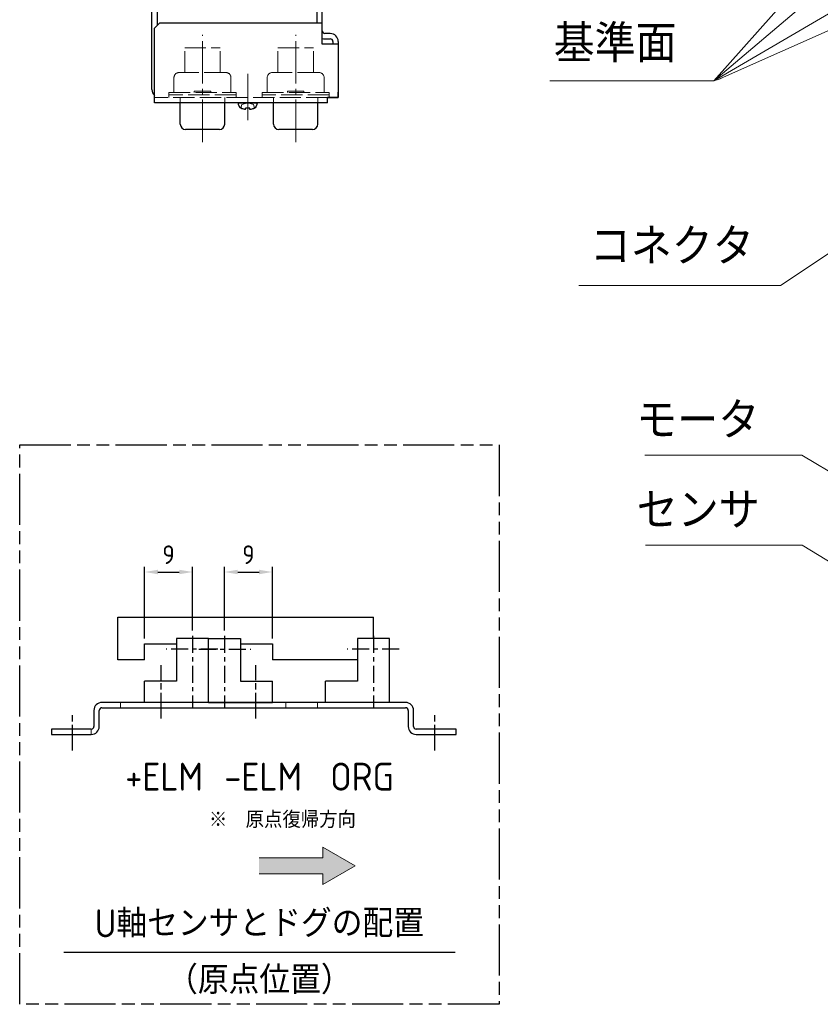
# Model space of a CAD drawing. Header units: millimetres. Extents: x 8786 to 9533, y 1955 to 2464.
# Tile 1 of 17: x 8866 to 9016, y 1955 to 2140. Entities that reach past the tile are written whole.
import ezdxf

# ---------------------------------------------------------------- set-up
doc = ezdxf.new("R2010")
doc.units = ezdxf.units.MM
doc.header["$LTSCALE"] = 0.8
for name, pattern in [('AM_ISO08W050', [18, 12, -1.5, 3, -1.5]), ('AM_ISO08W050x2', [9, 6, -0.75, 1.5, -0.75]), ('AM_ISO09W050', [22.5, 12, -1.5, 3, -1.5, 3, -1.5]), ('CENTER', [7, 4, -1, 1, -1]), ('GEN3', [6.25, 5, -1.25]), ('GEN7', [13.75, 10, -1.25, 1.25, -1.25])]:
    doc.linetypes.add(name, pattern=pattern)
doc.layers.get('0').update_dxf_attribs({"lineweight": 30})
for name, color, linetype, lineweight in [('3', 6, 'GEN3', 15), ('5', 3, 'Continuous', 15), ('6', 2, 'Continuous', 15), ('7', 4, 'GEN7', 15), ('AM_0', 7, 'Continuous', 30), ('AM_11', 3, 'AM_ISO09W050', 25), ('AM_5', 3, 'Continuous', 25), ('AM_6', 2, 'Continuous', 35), ('AM_7', 4, 'AM_ISO08W050', 25)]:
    doc.layers.add(name, color=color, linetype=linetype, lineweight=lineweight)
doc.styles.add('ACISOTS', font='isocp.shx', dxfattribs={"height": 1, "bigfont": 'extfont.shx'})
doc.styles.get("Standard").update_dxf_attribs({"font": 'ISOCP.SHX', "bigfont": 'EXTFONT.SHX'})
doc.dimstyles.new('AM_ISO$0', dxfattribs={"dimtxt": 3.5, "dimasz": 2.5, "dimexe": 1, "dimexo": 1, "dimgap": 1.5, "dimtad": 1, "dimdsep": 46, "dimtxsty": 'STANDARD', "dimcen": 0, "dimclrd": 256, "dimclre": 256, "dimclrt": 2, "dimadec": 0, "dimazin": 2, "dimtp": 0.1, "dimtm": 0.1, "dimtfac": 0.71, "dimtdec": 3, "dimtmove": 0, "dimatfit": 3, "dimfxl": 1, "dimlwd": -1, "dimlwe": -1, "dimarcsym": 0})
doc.dimstyles.new('AM_ISO$7', dxfattribs={"dimtxt": 3.5, "dimasz": 2.5, "dimexe": 1, "dimexo": 1, "dimgap": 1.5, "dimtad": 1, "dimdsep": 46, "dimtxsty": 'STANDARD', "dimcen": 0, "dimclrd": 256, "dimclre": 256, "dimclrt": 2, "dimadec": 0, "dimazin": 2, "dimtp": 0.1, "dimtm": 0.1, "dimtfac": 0.71, "dimtmove": 0, "dimatfit": 3, "dimfxl": 1, "dimlwd": -1, "dimlwe": -1, "dimarcsym": 0})

# ---------------------------------------------------------------- blocks, each defined once
blk = doc.blocks.new('A$C6C036B77')
for p, q in [((3.5, 3.25), (0, 3.25)), ((1.35, 2), (1.35, 2.25)), ((1.35, 2.25), (2.15, 2.25)), ((2.15, 2), (2.15, 2.25))]:
    blk.add_line(p, q)
for centre, radius, start, end in [((1.14, 3.18), 1.14, 176.4048, 245.0736), ((1.75, 5.63), 3.66, 252.6348, 263.7172), ((1.75, 5.63), 3.66, 276.2828, 287.3652), ((2.36, 3.18), 1.14, 294.9264, 3.5952)]:
    blk.add_arc(centre, radius, start, end)
at = {"layer": '3'}
for p, q in [((0.48, 2.25), (0.67, 2.96)), ((1.75, 3.25), (0.67, 2.96)), ((1.75, 3.25), (2.84, 2.96)), ((3.03, 2.25), (2.84, 2.96))]:
    blk.add_line(p, q, dxfattribs=at)
at = {"layer": '7'}
blk.add_line((1.75, 0), (1.75, 8.25), dxfattribs=at)
blk = doc.blocks.new('*D341')
at = {"layer": 'AM_5', "transparency": 16777216}
for p, q in [((8904.07, 2025.24), (8904.07, 2037.24)), ((8913.07, 2023.76), (8913.07, 2037.24)), ((8906.57, 2036.24), (8910.57, 2036.24))]:
    blk.add_line(p, q, dxfattribs=at)
for points in [[(8906.57, 2036.66), (8906.57, 2035.82), (8904.07, 2036.24)], [(8910.57, 2036.66), (8910.57, 2035.82), (8913.07, 2036.24)]]:
    blk.add_solid(points, dxfattribs=at)
at = {"layer": 'DEFPOINTS', "color": 0, "transparency": 16777216}
for p in [(8913.07, 2036.24), (8904.07, 2024.24), (8913.07, 2022.76)]:
    blk.add_point(p, dxfattribs=at)
at = {"layer": 'AM_5', "color": 2, "transparency": 16777216, "insert": (8908.57, 2039.49), "char_height": 3.5, "attachment_point": 5}
blk.add_mtext('9', dxfattribs=at)
blk = doc.blocks.new('*D342')
at = {"layer": 'AM_5', "transparency": 16777216}
for p, q in [((8889.07, 2023.76), (8889.07, 2037.24)), ((8898.07, 2025.24), (8898.07, 2037.24)), ((8891.57, 2036.24), (8895.57, 2036.24))]:
    blk.add_line(p, q, dxfattribs=at)
for points in [[(8891.57, 2036.66), (8891.57, 2035.82), (8889.07, 2036.24)], [(8895.57, 2036.66), (8895.57, 2035.82), (8898.07, 2036.24)]]:
    blk.add_solid(points, dxfattribs=at)
at = {"layer": 'DEFPOINTS', "color": 0, "transparency": 16777216}
for p in [(8898.07, 2036.24), (8898.07, 2024.24), (8889.07, 2022.76)]:
    blk.add_point(p, dxfattribs=at)
at = {"layer": 'AM_5', "color": 2, "transparency": 16777216, "insert": (8893.57, 2039.49), "char_height": 3.5, "attachment_point": 5}
blk.add_mtext('9', dxfattribs=at)

msp = doc.modelspace()

# ---------------------------------------------------------------- hatches: boundary and pattern name
at = {"layer": '6'}
msp.add_hatch(color=256, dxfattribs=at).paths.add_polyline_path([(8922.559, 1984.586), (8928.621, 1981.086), (8922.559, 1977.586), (8922.559, 1979.586), (8910.559, 1979.586), (8910.559, 1982.586), (8922.559, 1982.586)])

# ---------------------------------------------------------------- linework, layer by layer
for p, q in [((8921.436, 2144.522), (8921.436, 2139.322)), ((8922.436, 2137.822), (8922.436, 2145.321)), ((8890.436, 2126.822), (8890.436, 2142.822)), ((8891.436, 2141.522), (8891.436, 2138.822)), ((8890.936, 2138.322), (8891.936, 2139.322)), ((8891.936, 2139.322), (8922.436, 2139.322)), ((8922.436, 2135.321), (8922.436, 2139.322)), ((8890.936, 2126.322), (8890.936, 2138.322)), ((8923.936, 2137.322), (8922.936, 2137.322)), ((8925.436, 2135.321), (8922.436, 2135.321)), ((8922.936, 2136.322), (8923.936, 2136.322)), ((8924.436, 2135.822), (8924.436, 2135.321)), ((8925.436, 2135.822), (8925.436, 2125.322)), ((8890.936, 2124.322), (8890.936, 2126.322)), ((8925.436, 2125.322), (8925.436, 2126.322)), ((8923.436, 2124.322), (8890.936, 2124.322)), ((8895.766, 2120.322), (8895.766, 2124.322)), ((8904.106, 2120.322), (8904.106, 2124.322)), ((8913.266, 2120.322), (8913.266, 2124.322)), ((8921.606, 2120.322), (8921.606, 2124.322)), ((8923.436, 2124.322), (8923.436, 2125.322)), ((8923.436, 2125.322), (8924.436, 2125.322)), ((8925.436, 2125.322), (8923.436, 2125.322)), ((8924.436, 2125.322), (8924.436, 2125.322)), ((8924.436, 2125.322), (8925.436, 2125.322)), ((8903.106, 2119.322), (8896.766, 2119.322)), ((8920.606, 2119.322), (8914.266, 2119.322)), ((8884.066, 2019.755), (8884.066, 2027.755)), ((8884.066, 2027.755), (8932.066, 2027.755)), ((8932.066, 2023.755), (8932.066, 2027.755)), ((8889.066, 2022.755), (8895.066, 2022.755)), ((8889.066, 2019.755), (8889.066, 2022.755)), ((8907.066, 2022.755), (8913.066, 2022.755)), ((8913.066, 2022.755), (8913.066, 2019.755)), ((8889.066, 2019.755), (8884.066, 2019.755)), ((8929.066, 2019.755), (8913.066, 2019.755))]:
    msp.add_line(p, q)
at = {"color": 4, "linetype": 'CENTER'}
for p, q in [((8898.066, 2024.241), (8898.066, 2010.679)), ((8904.066, 2024.241), (8904.066, 2010.679)), ((8932.066, 2024.241), (8932.066, 2010.679)), ((8902.847, 2021.755), (8893.12, 2021.755)), ((8899.284, 2021.755), (8909.012, 2021.755)), ((8936.847, 2021.755), (8927.12, 2021.755))]:
    msp.add_line(p, q, dxfattribs=at)
at = {"color": 7, "linetype": 'Continuous'}
for p, q in [((8895.066, 2023.755), (8895.066, 2015.755)), ((8901.066, 2023.755), (8895.066, 2023.755)), ((8901.066, 2011.755), (8901.066, 2023.755)), ((8901.066, 2023.755), (8907.066, 2023.755)), ((8901.066, 2011.755), (8901.066, 2023.755)), ((8907.066, 2023.755), (8907.066, 2015.755)), ((8929.066, 2023.755), (8929.066, 2015.755)), ((8935.066, 2023.755), (8929.066, 2023.755)), ((8935.066, 2011.755), (8935.066, 2023.755)), ((8895.066, 2015.755), (8889.066, 2015.755)), ((8889.066, 2011.755), (8889.066, 2015.755)), ((8907.066, 2015.755), (8913.066, 2015.755)), ((8913.066, 2011.755), (8913.066, 2015.755)), ((8929.066, 2015.755), (8923.066, 2015.755)), ((8923.066, 2011.755), (8923.066, 2015.755)), ((8901.066, 2011.755), (8889.066, 2011.755)), ((8901.066, 2011.755), (8913.066, 2011.755)), ((8935.066, 2011.755), (8923.066, 2011.755))]:
    msp.add_line(p, q, dxfattribs=at)
for centre, radius, start, end in [((8922.936, 2137.822), 0.5, 180, 270), ((8923.936, 2135.822), 1.5, 0, 90), ((8922.936, 2137.822), 1.5, 250.52878, 270), ((8923.936, 2135.822), 0.5, 0, 90), ((8891.936, 2126.822), 1.5, 180, 228.18969), ((8896.766, 2120.322), 1, 180, 270), ((8903.106, 2120.322), 1, 270, 0), ((8914.266, 2120.322), 1, 180, 270), ((8920.606, 2120.322), 1, 270, 0)]:
    msp.add_arc(centre, radius, start, end)
at = {"layer": '3'}
for p, q in [((8896.599, 2134.635), (8903.273, 2134.635)), ((8896.599, 2130.022), (8896.599, 2134.635)), ((8903.273, 2130.022), (8903.273, 2134.522)), ((8914.099, 2134.635), (8920.773, 2134.635)), ((8914.099, 2130.022), (8914.099, 2134.635)), ((8920.773, 2130.022), (8920.773, 2134.522)), ((8904.286, 2130.022), (8895.586, 2130.022)), ((8921.786, 2130.022), (8913.086, 2130.022)), ((8894.586, 2129.022), (8894.586, 2126.285)), ((8905.286, 2129.022), (8905.286, 2126.285)), ((8912.086, 2129.022), (8912.086, 2126.285)), ((8922.786, 2129.022), (8922.786, 2126.285)), ((8893.636, 2125.322), (8893.636, 2126.285)), ((8893.636, 2126.285), (8906.236, 2126.285)), ((8906.236, 2125.804), (8893.636, 2125.804)), ((8901.495, 2126.522), (8898.378, 2126.522)), ((8898.378, 2126.285), (8898.378, 2126.522)), ((8901.495, 2126.285), (8901.495, 2126.522)), ((8906.236, 2125.322), (8906.236, 2126.285)), ((8911.136, 2125.322), (8911.136, 2126.285)), ((8911.136, 2126.285), (8923.736, 2126.285)), ((8923.736, 2125.804), (8911.136, 2125.804)), ((8918.995, 2126.522), (8915.878, 2126.522)), ((8915.878, 2126.285), (8915.878, 2126.522)), ((8918.995, 2126.285), (8918.995, 2126.522)), ((8923.736, 2125.322), (8923.736, 2126.285)), ((8923.436, 2125.322), (8890.936, 2125.322)), ((8895.766, 2124.322), (8895.766, 2125.322)), ((8904.106, 2124.322), (8904.106, 2125.322)), ((8913.266, 2124.322), (8913.266, 2125.322)), ((8921.606, 2124.322), (8921.606, 2125.322)), ((8884.566, 2011.755), (8884.566, 2010.755)), ((8915.566, 2010.755), (8915.566, 2011.755)), ((8921.566, 2010.755), (8921.566, 2011.755)), ((8879.066, 2006.755), (8879.066, 2005.755))]:
    msp.add_line(p, q, dxfattribs=at)
for centre, start, end in [((8895.586, 2129.022), 90, 180), ((8904.286, 2129.022), 0, 90), ((8913.086, 2129.022), 90, 180), ((8921.786, 2129.022), 0, 90)]:
    msp.add_arc(centre, 1, start, end, dxfattribs=at)
at = {"layer": '5'}
for p, q in [((8965.173, 2128.419), (8995.973, 2128.419)), ((8995.973, 2128.419), (8997.329, 2128.887))]:
    msp.add_line(p, q, dxfattribs=at)
at = {"layer": '6'}
for p, q in [((8922.559, 1982.586), (8922.559, 1984.586)), ((8922.559, 1984.586), (8928.621, 1981.086)), ((8910.559, 1982.586), (8922.559, 1982.586)), ((8922.559, 1977.586), (8928.621, 1981.086)), ((8910.559, 1979.586), (8922.559, 1979.586)), ((8922.559, 1979.586), (8922.559, 1977.586))]:
    msp.add_line(p, q, dxfattribs=at)
at = {"layer": '7'}
for p, q in [((8899.936, 2116.918), (8899.936, 2137.108)), ((8917.436, 2116.918), (8917.436, 2137.108)), ((8908.436, 2121.752), (8908.436, 2130.103)), ((8908.436, 2121.644), (8908.436, 2129.635))]:
    msp.add_line(p, q, dxfattribs=at)
at = {"layer": 'AM_0'}
for p, q in [((8938.066, 2011.755), (8881.066, 2011.755)), ((8879.566, 2010.255), (8879.566, 2007.255)), ((8880.566, 2007.255), (8880.566, 2010.255)), ((8881.066, 2010.755), (8938.066, 2010.755)), ((8938.566, 2010.255), (8938.566, 2007.255)), ((8939.566, 2007.255), (8939.566, 2010.255)), ((8879.066, 2006.755), (8871.566, 2006.755)), ((8871.566, 2006.755), (8871.566, 2005.755)), ((8871.566, 2005.755), (8879.066, 2005.755)), ((8947.566, 2006.755), (8940.066, 2006.755)), ((8940.066, 2005.755), (8947.566, 2005.755)), ((8947.566, 2005.755), (8947.566, 2006.755)), ((8947.357, 1964.829), (8873.884, 1964.829))]:
    msp.add_line(p, q, dxfattribs=at)
for centre, radius, start, end in [((8881.066, 2010.255), 1.5, 90, 180), ((8938.066, 2010.255), 1.5, 0, 90), ((8881.066, 2010.255), 0.5, 90, 180), ((8938.066, 2010.255), 0.5, 0, 90), ((8879.066, 2007.255), 0.5, 270, 0), ((8879.066, 2007.255), 1.5, 270, 0), ((8940.066, 2007.255), 1.5, 180, 270), ((8940.066, 2007.255), 0.5, 180, 270)]:
    msp.add_arc(centre, radius, start, end, dxfattribs=at)
at = {"layer": 'AM_11'}
msp.add_lwpolyline([(8865.621, 1955.086), (8865.621, 2060.086), (8955.621, 2060.086), (8955.621, 1955.086)], close=True, dxfattribs=at)
at = {"layer": 'AM_7', "linetype": 'AM_ISO08W050x2'}
for p, q in [((8892.166, 2008.755), (8892.166, 2018.755)), ((8909.966, 2008.755), (8909.966, 2018.755)), ((8875.566, 2002.755), (8875.566, 2009.755)), ((8943.566, 2002.755), (8943.566, 2009.755)), ((8943.566, 2005.755), (8943.566, 2005.755))]:
    msp.add_line(p, q, dxfattribs=at)

# ---------------------------------------------------------------- block references
at = {"xscale": -1}
msp.add_blockref('A$C6C036B77', (8910.187, 2121.069), dxfattribs=at)

# ---------------------------------------------------------------- texts
at = {"layer": '5', "insert": (8988.973, 2131.919), "char_height": 7, "attachment_point": 9, "style": 'ACISOTS'}
msp.add_mtext('基準面', dxfattribs=at)
at = {"layer": '5', "color": 2, "char_height": 7, "attachment_point": 9}
for s, insert in [('コネクタ', (9003.459, 2093.846)), ('モータ', (9004.489, 2061.18)), ('センサ', (9004.559, 2044.295))]:
    msp.add_mtext(s, dxfattribs=dict(at, insert=insert))
at = {"layer": '6'}
msp.add_text('※\u3000原点復帰方向', height=3.1353, dxfattribs=at).set_placement((8901.152, 1988.179))
at = {"layer": 'AM_6', "char_height": 5.25}
for s, insert, width, attachment_point in [('+ELM', (8885.44, 2000.449), 5.33099, 1), ('-ELM', (8904.034, 2000.449), 5.33099, 1), ('ORG', (8923.911, 2000.449), 5.33099, 1), ('U軸センサとドグの配置', (8910.62, 1972.899), 79.19206, 2), ('（原点位置）', (8910.62, 1962.286), 43.02866, 2)]:
    msp.add_mtext(s, dxfattribs=dict(at, insert=insert, width=width, attachment_point=attachment_point))

# ---------------------------------------------------------------- dimensions: what is measured, and where the dimension line sits
at = {"layer": 'AM_5'}
for base, p1, p2, picture, middle in [((8898.066, 2036.241), (8889.066, 2022.755), (8898.066, 2024.241), '*D342', (8893.566, 2039.491)), ((8913.066, 2036.241), (8904.066, 2024.241), (8913.066, 2022.755), '*D341', (8908.566, 2039.491))]:
    dim = msp.add_linear_dim(base=base, p1=p1, p2=p2, dimstyle='AM_ISO$0', dxfattribs=at)
    dim.commit()
    dim.dimension.update_dxf_attribs({"geometry": picture, "text_midpoint": middle})

# ---------------------------------------------------------------- leaders
at = {"layer": '5'}
for points in [[(9024.131, 2160.162), (8995.973, 2128.419)], [(9029.131, 2156.574), (8995.973, 2128.419)], [(9033.376, 2150.322), (8995.973, 2128.419)], [(9034.131, 2145.322), (8996.651, 2128.653)]]:
    msp.add_leader(points, dimstyle='AM_ISO$7', override={"dimscale": 2, "dimgap": 1.5, "dimtad": 1}, dxfattribs=at)
at = {"layer": '5', "annotation_type": 0, "has_hookline": 1, "hookline_direction": 1}
for points, text_width in [([(9060.518, 2124.662), (9008.459, 2090.038), (9003.459, 2090.038)], 29.867), ([(9059.681, 2029.925), (9012.489, 2058.18), (9007.489, 2058.18)], 21.467), ([(9059.681, 2012.425), (9012.559, 2041.295), (9007.559, 2041.295)], 21.467)]:
    msp.add_leader(points, dimstyle='AM_ISO$7', override={"dimscale": 2, "dimgap": 1.5, "dimtad": 1}, dxfattribs=dict(at, text_width=text_width))

doc.saveas('drawing.dxf')
